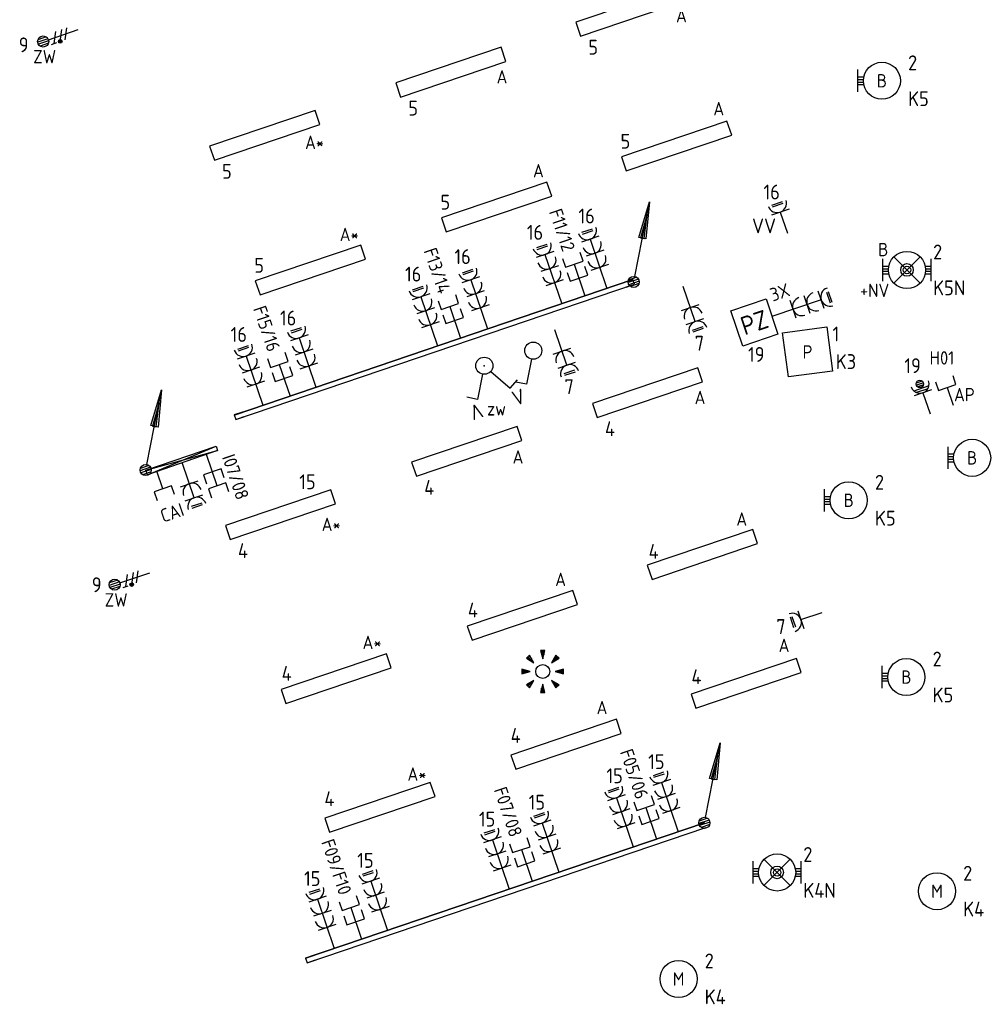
# Model space of a CAD drawing. Header units: millimetres. Extents: x 32381 to 65913, y 27481 to 83025.
# Tile 1 of 12: x 42450 to 55504, y 27481 to 40746. Entities that reach past the tile are written whole.
import ezdxf
from ezdxf.enums import TextEntityAlignment as Align

# ---------------------------------------------------------------- set-up
doc = ezdxf.new("R2010")
doc.units = ezdxf.units.MM
doc.header["$LTSCALE"] = 100
for name, color, linetype in [('EB61306-_ATTRIB', 2, 'Continuous'), ('EB62204-_ATTRIB', 2, 'Continuous'), ('EB63101-_ATTRIB', 2, 'Continuous'), ('EB63102-_ATTRIB', 2, 'Continuous'), ('EB63103-_ATTRIB', 2, 'Continuous'), ('EB6441--_ATTRIB', 2, 'Continuous'), ('EB6452--_ATTRIB', 2, 'Continuous'), ('EL6110--_CEN-NOODSTR', 3, 'Continuous'), ('EL61303-_WANDGOOT', 3, 'Continuous'), ('EL61306-_ZUIL', 3, 'Continuous'), ('EL62204-_KRACHT-ASP230', 3, 'Continuous'), ('EL63101-_LICHT-ARM', 3, 'Continuous'), ('EL63102-_LICHT-SCH', 3, 'Continuous'), ('EL63103-_LICHT-WCD230V', 3, 'Continuous'), ('EL63106-_LICHT-WCDPLAF', 3, 'Continuous'), ('EL63501-_NOODVRL-ARM', 3, 'Continuous'), ('EL6441--_DATACOM', 3, 'Continuous'), ('EL6452--_CAI', 3, 'Continuous')]:
    doc.layers.add(name, color=color, linetype=linetype)
doc.styles.add('2_0', font='iso', dxfattribs={"height": 200})
doc.styles.add('ISO', font='iso.shx', dxfattribs={"height": 220})
doc.styles.add('NORATT', font='iso.shx')
doc.styles.add('NORDIM', font='isocp.shx')
doc.styles.get("Standard").update_dxf_attribs({"font": 'arial.ttf'})

# ---------------------------------------------------------------- blocks, each defined once
blk = doc.blocks.new('ES3G00')
at = {"color": 0}
blk.add_circle((0, 0), 2.5, dxfattribs=at)
at = {"style": 'NORATT', "flags": 9}
blk.add_attdef('GELIJK', text='', height=1.8, dxfattribs=at).set_placement((3.5, 5), align=Align.MIDDLE_CENTER)
at = {"color": 0, "style": 'NORATT'}
for tag, flags, p in [('SCHAK', 8, (3.5, 2.75)), ('A_CODE', 8, (0, 0)), ('GROEP', 8, (-3.5, -2.75)), ('KAST', 9, (3.5, -2.75))]:
    blk.add_attdef(tag, text='', height=1.8, dxfattribs=dict(at, flags=flags)).set_placement(p, align=Align.MIDDLE)
blk = doc.blocks.new('ES652141')
for p, q in [((-0.2, 3.75), (-0.2, 3)), ((0, 3.75), (0, 2.25)), ((0.2, 3.75), (0.2, 3)), ((-2.79, 2.51), (-2.26, 1.98)), ((-2.65, 2.65), (-1.59, 1.59)), ((-2.51, 2.79), (-1.98, 2.26)), ((2.65, 2.65), (1.59, 1.59)), ((2.51, 2.79), (1.98, 2.26)), ((2.79, 2.51), (2.26, 1.98)), ((-3.75, 0.2), (-3, 0.2)), ((-3.75, 0), (-2.25, 0)), ((3.75, 0), (2.25, 0)), ((3.75, 0.2), (3, 0.2)), ((-3.75, -0.2), (-3, -0.2)), ((-2.65, -2.65), (-1.59, -1.59)), ((2.65, -2.65), (1.59, -1.59)), ((3.75, -0.2), (3, -0.2)), ((-2.79, -2.51), (-2.26, -1.98)), ((-2.51, -2.79), (-1.98, -2.26)), ((-0.2, -3.75), (-0.2, -3)), ((0, -3.75), (0, -2.25)), ((0.2, -3.75), (0.2, -3)), ((2.51, -2.79), (1.98, -2.26)), ((2.79, -2.51), (2.26, -1.98))]:
    blk.add_line(p, q)
for points in [[(0, 2.25), (0.4, 3.75), (-0.4, 3.75)], [(-1.59, 1.59), (-2.37, 2.93), (-2.93, 2.37)], [(1.59, 1.59), (2.93, 2.37), (2.37, 2.93)], [(-2.25, 0), (-3.75, 0.4), (-3.75, -0.4)], [(2.25, 0), (3.75, -0.4), (3.75, 0.4)], [(-1.59, -1.59), (-2.93, -2.37), (-2.37, -2.93)], [(1.59, -1.59), (2.37, -2.93), (2.93, -2.37)], [(0, -2.25), (-0.4, -3.75), (0.4, -3.75)]]:
    blk.add_lwpolyline(points, close=True)
blk.add_circle((0, 0), 1.25)
at = {"style": 'NORATT'}
blk.add_attdef('NUMMER', text='', height=1.8, dxfattribs=at).set_placement((0, 5), align=Align.MIDDLE)
for tag, flags, p in [('PANEEL', 9, (0, 3)), ('CODE', 9, (1, 3.5)), ('GRP', 8, (0, -5)), ('RUIMTE', 9, (0, -7.5))]:
    blk.add_attdef(tag, text='', height=1.8, dxfattribs=dict(at, flags=flags)).set_placement(p, align=Align.MIDDLE_LEFT)
at = {"style": 'NORATT', "flags": 8}
blk.add_attdef('M_CODE', text='', height=1.8, dxfattribs=at).set_placement((0, 0), align=Align.MIDDLE_CENTER)
blk = doc.blocks.new('EJ3P31')
at = {"color": 0}
blk.add_lwpolyline([(-7.5, -1), (-7.5, 1), (7.5, 1), (7.5, -1)], close=True, dxfattribs=at)
at = {"style": 'NORATT', "flags": 9}
blk.add_attdef('GELIJK', text='', height=1.8, dxfattribs=at).set_placement((3.5, 5), align=Align.MIDDLE_CENTER)
at = {"color": 0, "style": 'NORATT'}
for tag, flags, p in [('A_CODE', 8, (-3.5, 2.75)), ('SCHAK', 8, (3.5, 2.75)), ('GROEP', 8, (-3.5, -2.75)), ('KAST', 9, (3.5, -2.75))]:
    blk.add_attdef(tag, text='', height=1.8, dxfattribs=dict(at, flags=flags)).set_placement(p, align=Align.MIDDLE)
blk = doc.blocks.new('EH100000')
at = {"linetype": 'ByBlock'}
for p, q in [((1, 0.5), (0, 0.5)), ((1, 0.5, 1), (0, 0.5, 1)), ((0, -0.5, 1), (1, -0.5, 1)), ((1, -0.5), (0, -0.5))]:
    blk.add_line(p, q, dxfattribs=at)
at = {"linetype": 'ByBlock', "invisible_edges": 15}
for points in [[(1, -0.5), (0, -0.5), (0, 0.5), (1, 0.5)], [(0, 0.5), (1, 0.5), (1, 0.5, 1), (0, 0.5, 1)], [(0, -0.5, 1), (1, -0.5, 1), (1, -0.5), (0, -0.5)]]:
    blk.add_3dface(points, dxfattribs=at)
at = {"linetype": 'ByBlock', "style": '2_0', "flags": 8}
blk.add_attdef('FUNCTIE', text='', height=0.5, dxfattribs=at).set_placement((0.5, 0), align=Align.MIDDLE)
at = {"linetype": 'ByBlock', "flags": 9}
blk.add_attdef('SCHOT', text='', height=0.5, dxfattribs=at).set_placement((0.5, 0), align=Align.MIDDLE)
blk = doc.blocks.new('ES111352')
at = {"color": 0}
blk.add_line((0, 1.5), (0, -3), dxfattribs=at)
for points in [[(-1.25, 2.75), (-1.25, 1.5), (1.25, 1.5), (1.25, 2.75)], [(-1.25, 0.75), (-1.25, -0.5), (1.25, -0.5), (1.25, 0.75)]]:
    blk.add_lwpolyline(points, dxfattribs=at)
at = {"color": 0, "style": 'NORATT', "flags": 8}
blk.add_attdef('NUMMER1', text='', height=1.8, rotation=90, dxfattribs=at).set_placement((-1.5, 4.5), align=Align.MIDDLE_LEFT)
at = {"style": 'NORATT', "flags": 8}
blk.add_attdef('NUMMER', text='', height=1.8, rotation=90, dxfattribs=at).set_placement((1.5, 4.5), align=Align.MIDDLE_LEFT)
at = {"style": 'NORATT'}
for tag, flags, p in [('CODE', 9, (1, 3.5)), ('PANEEL', 9, (0, 3)), ('GRP', 8, (0, -5)), ('RUIMTE', 9, (0, -7.5))]:
    blk.add_attdef(tag, text='', height=1.8, dxfattribs=dict(at, flags=flags)).set_placement(p, align=Align.MIDDLE_LEFT)
at = {"style": 'NORATT', "flags": 8}
blk.add_attdef('M_CODE', text='', height=1.8, dxfattribs=at).set_placement((0, 0), align=Align.MIDDLE_CENTER)
blk = doc.blocks.new('WGE')
blk.add_lwpolyline([(-1, -0.5), (0, -0.5), (0, 0.5), (-1, 0.5)])
at = {"style": '2_0', "flags": 9}
for tag in ['HULPSTUK', 'SCHOT']:
    blk.add_attdef(tag, text='', height=0.5, dxfattribs=at).set_placement((0, 0), align=Align.MIDDLE)
blk = doc.blocks.new('ES3W2L')
for p, q in [((-0.75, 3.25), (0.75, 3.25)), ((-0.75, 3), (0.75, 3)), ((1.25, 2), (-1.25, 2)), ((0, 2), (0, -3)), ((1.25, 0), (-1.25, 0))]:
    blk.add_line(p, q)
for centre in [(0, 3.25), (0, 1.25)]:
    blk.add_arc(centre, 1.25, 180, 0)
at = {"style": 'NORATT'}
for tag, flags, p in [('VERMOGEN', 9, (-2.5, 5)), ('GROEP', 8, (0, 5)), ('SCHAK', 8, (2.5, 5)), ('GELIJKI', 9, (5, 5)), ('GELIJK', 9, (5, 5)), ('TAL', 8, (2.5, 5)), ('KAST', 9, (7, 5))]:
    blk.add_attdef(tag, text='', height=1.8, rotation=90, dxfattribs=dict(at, flags=flags)).set_placement(p, align=Align.MIDDLE_CENTER)
at = {"style": 'NORATT', "flags": 8}
blk.add_attdef('DOEL', text='', height=1.8, rotation=90, dxfattribs=at).set_placement((-2.5, 5), align=Align.MIDDLE_LEFT)
at = {"style": 'NORATT'}
for tag, height, flags, p in [('GROEPI', 1.8, 9, (0, 9.5)), ('CODE', 3.5, 8, (0, 4.5)), ('M_CODE', 1.8, 9, (0, 0)), ('VERMOGENI', 1.8, 9, (0, -9.5)), ('DOELI', 1.8, 9, (0, -11.5))]:
    blk.add_attdef(tag, text='', height=height, dxfattribs=dict(at, flags=flags)).set_placement(p, align=Align.MIDDLE_CENTER)
blk = doc.blocks.new('ES111309')
at = {"color": 0}
blk.add_line((0, -0.5), (0, -3), dxfattribs=at)
blk.add_lwpolyline([(-1.25, 0.75), (-1.25, -0.5), (1.25, -0.5), (1.25, 0.75)], dxfattribs=at)
at = {"color": 0, "style": 'NORATT', "flags": 8}
for tag, p in [('NUMMER', (0, 6)), ('CODE', (0, 3))]:
    blk.add_attdef(tag, text='', height=1.8, dxfattribs=at).set_placement(p, align=Align.MIDDLE)
at = {"style": 'NORATT'}
for tag, flags, p in [('PANEEL', 9, (0, 3)), ('GRP', 8, (0, -5)), ('RUIMTE', 9, (0, -7.5))]:
    blk.add_attdef(tag, text='', height=1.8, dxfattribs=dict(at, flags=flags)).set_placement(p, align=Align.MIDDLE_LEFT)
at = {"style": 'NORATT', "flags": 8}
blk.add_attdef('M_CODE', text='', height=1.8, dxfattribs=at).set_placement((0, 0), align=Align.MIDDLE_CENTER)
blk = doc.blocks.new('ES3S1')
blk.add_lwpolyline([(0.58, 1), (2.31, 4), (3.61, 3.25)])
blk.add_circle((0, 0), 1.15)
at = {"style": 'NORATT'}
for tag, flags, p in [('SCHAK', 8, (3, 5.5)), ('KAST', 9, (-3, 0.5)), ('M_CODE', 9, (0, 0)), ('DOEL', 9, (-3, -2)), ('GROEP', 9, (-3, -4.5))]:
    blk.add_attdef(tag, text='', height=1.8, dxfattribs=dict(at, flags=flags)).set_placement(p, align=Align.MIDDLE_CENTER)
blk = doc.blocks.new('ES3G10')
for p, q in [((-3.25, -1.5), (-3.25, 1.5)), ((-3.25, 0.52), (-2.44, 0.52)), ((-3.25, 0.17), (-2.49, 0.17)), ((-3.25, -0.17), (-2.49, -0.17)), ((-3.25, -0.52), (-2.44, -0.52))]:
    blk.add_line(p, q)
blk.add_circle((0, 0), 2.5)
at = {"style": 'NORATT', "flags": 9}
blk.add_attdef('GELIJK', text='', height=1.8, dxfattribs=at).set_placement((3.5, 5), align=Align.MIDDLE_CENTER)
at = {"color": 6, "style": 'NORATT'}
for tag, flags, p in [('SCHAK', 8, (3.5, 2.75)), ('A_CODE', 8, (0, 0)), ('GROEP', 8, (-3.5, -2.75)), ('KAST', 9, (3.5, -2.75))]:
    blk.add_attdef(tag, text='', height=1.8, dxfattribs=dict(at, flags=flags)).set_placement(p, align=Align.MIDDLE)
blk = doc.blocks.new('ES3W1L')
for p, q in [((1.25, 0), (-1.25, 0)), ((-0.75, 1.25), (0.75, 1.25)), ((-0.75, 1), (0.75, 1)), ((0, 0), (0, -3))]:
    blk.add_line(p, q)
blk.add_arc((0, 1.25), 1.25, 180, 0)
at = {"style": 'NORATT'}
for tag, flags, p in [('VERMOGEN', 9, (-2.5, 3)), ('GROEP', 8, (0, 3)), ('SCHAK', 8, (2.5, 3)), ('GELIJK', 9, (5, 3)), ('KAST', 9, (7, 3)), ('TAL', 8, (2.5, 3))]:
    blk.add_attdef(tag, text='', height=1.8, rotation=90, dxfattribs=dict(at, flags=flags)).set_placement(p, align=Align.MIDDLE_CENTER)
at = {"style": 'NORATT', "flags": 8}
blk.add_attdef('DOEL', text='', height=1.8, rotation=90, dxfattribs=at).set_placement((-2.5, 3), align=Align.MIDDLE_LEFT)
at = {"style": 'NORATT', "flags": 9}
blk.add_attdef('M_CODE', text='', height=1.8, dxfattribs=at).set_placement((0, 0), align=Align.MIDDLE_CENTER)
blk = doc.blocks.new('ES1Z0001')
at = {"color": 0}
blk.add_lwpolyline([(-2.5, -2.5), (2.5, -2.5), (2.5, 2.5), (-2.5, 2.5)], close=True, dxfattribs=at)
at = {"color": 0, "style": 'NORATT'}
for tag, flags, p in [('SCHAKW', 8, (3.5, 10)), ('GROEPW', 8, (3.5, 7.5)), ('DOELW', 9, (3.5, 5)), ('VERMOGENW', 9, (3.5, 2.5)), ('SCHAKX', 8, (3.5, 0)), ('GROEPX', 8, (3.5, -2.5)), ('DOELX', 9, (3.5, -5)), ('VERMOGENX', 9, (3.5, -7.5))]:
    blk.add_attdef(tag, text='', height=1.8, dxfattribs=dict(at, flags=flags)).set_placement(p, align=Align.MIDDLE_LEFT)
at = {"color": 0, "style": 'NORATT', "flags": 9}
for tag, p in [('TALW', (0, 4)), ('TALX', (0, -4))]:
    blk.add_attdef(tag, text='', height=1.8, dxfattribs=at).set_placement(p, align=Align.MIDDLE_CENTER)
at = {"color": 0, "style": 'NORATT'}
for tag, height, flags, p in [('CODE', 2.5, 8, (0, 0)), ('KAST', 1.8, 9, (0, -6))]:
    blk.add_attdef(tag, text='', height=height, dxfattribs=dict(at, flags=flags)).set_placement(p, align=Align.MIDDLE)
at = {"style": 'NORATT', "flags": 8}
blk.add_attdef('M_CODE', text='', height=1.8, dxfattribs=at).set_placement((0, 0), align=Align.MIDDLE_CENTER)
blk = doc.blocks.new('ES3W1Q')
at = {"color": 0}
for p, q in [((0.43, 1.5), (-0.43, 1.5)), ((1.25, 0), (-1.25, 0)), ((1.07, 0.6), (-1.07, 0.6)), ((0.81, 0.3), (-0.81, 0.3)), ((0.5, 1.25), (-0.5, 1.25)), ((0.43, 1), (-0.43, 1)), ((0, 0), (0, -3))]:
    blk.add_line(p, q, dxfattribs=at)
blk.add_circle((0, 1.25), 0.5, dxfattribs=at)
blk.add_arc((0, 1.25), 1.25, 180, 0, dxfattribs=at)
at = {"color": 0, "style": 'NORATT'}
for tag, flags, p in [('VERMOGEN', 9, (-2.5, 2.5)), ('GROEP', 8, (0, 3.5)), ('KAST', 9, (2.5, 2.5)), ('SCHAK', 8, (-1.5, -1.5)), ('TAL', 8, (1.6, -1.65))]:
    blk.add_attdef(tag, text='', height=1.8, rotation=90, dxfattribs=dict(at, flags=flags)).set_placement(p, align=Align.MIDDLE)
at = {"style": 'NORATT', "width": 0.7, "flags": 8}
blk.add_attdef('DOEL', text='', height=1.8, rotation=90, dxfattribs=at).set_placement((-2.5, 3.5), align=Align.MIDDLE_LEFT)
at = {"style": 'NORATT', "flags": 9}
blk.add_attdef('GELIJK', text='', height=1.8, rotation=90, dxfattribs=at).set_placement((5, 3.5), align=Align.MIDDLE_CENTER)
blk.add_attdef('M_CODE', text='', height=1.8, dxfattribs=at).set_placement((0, 0), align=Align.MIDDLE_CENTER)
blk = doc.blocks.new('ES111351')
blk.add_line((0, -0.5), (0, -3))
blk.add_lwpolyline([(-1.25, 0.75), (-1.25, -0.5), (1.25, -0.5), (1.25, 0.75)])
at = {"style": 'NORATT', "flags": 8}
blk.add_attdef('NUMMER', text='', height=1.8, rotation=90, dxfattribs=at).set_placement((0, 2.5), align=Align.MIDDLE_LEFT)
at = {"style": 'NORATT'}
for tag, flags, p in [('CODE', 9, (1, 3.5)), ('PANEEL', 9, (0, 3)), ('GRP', 8, (0, -5)), ('RUIMTE', 9, (0, -7.5))]:
    blk.add_attdef(tag, text='', height=1.8, dxfattribs=dict(at, flags=flags)).set_placement(p, align=Align.MIDDLE_LEFT)
at = {"style": 'NORATT', "flags": 8}
blk.add_attdef('M_CODE', text='', height=1.8, dxfattribs=at).set_placement((0, 0), align=Align.MIDDLE_CENTER)
blk = doc.blocks.new('EJ3T01')
at = {"color": 0}
for p, q in [((-3.25, -1.5), (-3.25, 1.5)), ((-1.77, 1.77), (1.77, -1.77)), ((1.77, 1.77), (-1.77, -1.77)), ((3.25, -1.5), (3.25, 1.5)), ((-3.25, 0.52), (-2.44, 0.52)), ((-3.25, 0.17), (-2.49, 0.17)), ((2.44, 0.52), (3.25, 0.52)), ((2.49, 0.17), (3.25, 0.17)), ((-3.25, -0.17), (-2.49, -0.17)), ((-3.25, -0.52), (-2.44, -0.52)), ((2.44, -0.52), (3.25, -0.52)), ((2.49, -0.17), (3.25, -0.17))]:
    blk.add_line(p, q, dxfattribs=at)
blk.add_lwpolyline([(1.77, -1.77), (1.75, -1.75)], dxfattribs=at)
for radius in [2.5, 0.85, 0.5]:
    blk.add_circle((0, 0), radius, dxfattribs=at)
at = {"style": 'NORATT', "flags": 9}
blk.add_attdef('GELIJK', text='', height=1.8, dxfattribs=at).set_placement((3.5, 5), align=Align.MIDDLE_CENTER)
at = {"color": 0, "style": 'NORATT'}
for tag, flags, p in [('A_CODE', 8, (-3.5, 2.75)), ('SCHAK', 8, (3.5, 2.75)), ('GROEP', 8, (-3.5, -2.75)), ('KAST', 9, (3.5, -2.75))]:
    blk.add_attdef(tag, text='', height=1.8, dxfattribs=dict(at, flags=flags)).set_placement(p, align=Align.MIDDLE)
blk = doc.blocks.new('ES3W3L')
at = {"color": 0}
for p, q in [((1.25, 4), (-1.25, 4)), ((0, 4), (0, -3)), ((1.25, 2), (-1.25, 2)), ((1.25, 0), (-1.25, 0))]:
    blk.add_line(p, q, dxfattribs=at)
at = {"color": 2}
for p, q in [((-0.75, 5.25), (0.75, 5.25)), ((-0.75, 5), (0.75, 5))]:
    blk.add_line(p, q, dxfattribs=at)
at = {"color": 0}
for centre in [(0, 5.25), (0, 3.25), (0, 1.25)]:
    blk.add_arc(centre, 1.25, 180, 0, dxfattribs=at)
at = {"style": 'NORATT'}
for tag, flags, p in [('VERMOGEN', 9, (-2.5, 7)), ('GROEP', 8, (0, 7)), ('SCHAK', 8, (2.5, 7)), ('GELIJK', 9, (5, 7)), ('KAST', 9, (7, 7)), ('TAL', 8, (2.5, 7))]:
    blk.add_attdef(tag, text='', height=1.8, rotation=90, dxfattribs=dict(at, flags=flags)).set_placement(p, align=Align.MIDDLE_CENTER)
at = {"style": 'NORATT', "flags": 8}
blk.add_attdef('DOEL', text='', height=1.8, rotation=90, dxfattribs=at).set_placement((-2.5, 7), align=Align.MIDDLE_LEFT)
at = {"style": 'NORATT', "flags": 9}
blk.add_attdef('M_CODE', text='', height=1.8, dxfattribs=at).set_placement((0, 0), align=Align.MIDDLE_CENTER)
blk = doc.blocks.new('ES111201')
at = {"color": 0}
for p, q in [((0.38, 0.65), (5.5, 9.53)), ((0.73, 0.15), (-0.73, 0.15)), ((0.6, 0.45), (-0.6, 0.45)), ((0.73, -0.15), (-0.73, -0.15)), ((0.6, -0.45), (-0.6, -0.45))]:
    blk.add_line(p, q, dxfattribs=at)
for points in [[(2.57, 5.45), (5.5, 9.53), (3.43, 4.95)], [(3.22, 5.07), (4.63, 8.01), (2.78, 5.32)]]:
    blk.add_lwpolyline(points, close=True, dxfattribs=at)
blk.add_circle((0, 0), 0.75, dxfattribs=at)
at = {"style": 'NORATT', "flags": 9}
for tag in ['GELIJKI', 'TAL']:
    blk.add_attdef(tag, text='', height=1.8, rotation=90, dxfattribs=at).set_placement((5, 11.28), align=Align.MIDDLE_CENTER)
at = {"style": 'NORATT'}
for tag, height, flags, p in [('GROEPI', 1.8, 9, (0, 9.5)), ('GROEP', 1.8, 8, (0, 7.5)), ('CODE', 3.5, 8, (0, 4.5)), ('M_CODE', 1.8, 8, (0, 0)), ('KAST', 1.8, 9, (0, -3.5)), ('VERMOGEN', 1.8, 9, (0, -5.5)), ('DOEL', 1.8, 9, (0, -7.5)), ('VERMOGENI', 1.8, 9, (0, -9.5)), ('DOELI', 1.8, 9, (0, -11.5))]:
    blk.add_attdef(tag, text='', height=height, dxfattribs=dict(at, flags=flags)).set_placement(p, align=Align.MIDDLE_CENTER)
blk = doc.blocks.new('ES3X5')
at = {"color": 0}
for p, q in [((-0.15, 1.27), (-0.15, 2.73)), ((0.15, 1.27), (0.15, 2.73)), ((-0.45, 1.4), (-0.45, 2.6)), ((0.45, 1.4), (0.45, 2.6)), ((0, 1.25), (0, -3))]:
    blk.add_line(p, q, dxfattribs=at)
at = {"color": 1}
for p, q in [((-0.88, -0.38), (-0.88, 0.01)), ((-0.78, -0.42), (-0.78, 0.06)), ((-0.73, 1.04), (-0.73, 0.3)), ((-0.73, 0.67), (0.73, -0.07)), ((-0.69, -0.42), (-0.69, 0.06)), ((-0.59, -0.38), (-0.59, 0.01)), ((-0.73, -0.18), (0.73, -0.92)), ((-0.73, -0.88), (0.73, -1.62))]:
    blk.add_line(p, q, dxfattribs=at)
at = {"color": 0}
blk.add_circle((0, 2), 0.75, dxfattribs=at)
at = {"color": 1}
blk.add_circle((-0.73, -0.18), 0.245, dxfattribs=at)
at = {"style": 'NORATT'}
for tag, flags, p in [('VERMOGEN', 9, (-2.5, 4.5)), ('GROEP', 8, (0, 4.5)), ('SCHAK', 8, (2.5, 4.5)), ('KAST', 9, (7, 4.5)), ('DOEL', 8, (-2.5, 1))]:
    blk.add_attdef(tag, text='', height=1.8, rotation=90, dxfattribs=dict(at, flags=flags)).set_placement(p, align=Align.MIDDLE_LEFT)
for tag, flags, p in [('GELIJK', 9, (5, 4.5)), ('TAL', 8, (2.5, 4.5))]:
    blk.add_attdef(tag, text='', height=1.8, rotation=90, dxfattribs=dict(at, flags=flags)).set_placement(p, align=Align.MIDDLE_CENTER)
at = {"style": 'NORATT', "flags": 9}
blk.add_attdef('M_CODE', text='', height=1.8, dxfattribs=at).set_placement((0, 0), align=Align.MIDDLE_CENTER)
blk = doc.blocks.new('ES3SZ')
at = {"color": 0}
for points in [[(-0.58, 1), (-2.31, 4), (-3.61, 3.25)], [(0.58, 1), (2.31, 4), (3.61, 3.25)]]:
    blk.add_lwpolyline(points, dxfattribs=at)
blk.add_circle((0, 0), 1.15, dxfattribs=at)
blk.add_point((0, 0), dxfattribs=at)
blk.add_point((0, 0), dxfattribs=at)
at = {"color": 2, "style": 'ISO'}
blk.add_text('V', height=2, rotation=180, dxfattribs=at).set_placement((-3, 5.5), align=Align.MIDDLE_CENTER)
blk.add_text('V', height=2, dxfattribs=at).set_placement((3, 5.5), align=Align.MIDDLE_CENTER)
at = {"style": 'NORATT'}
for tag, flags, p in [('SCHAK', 8, (3, 5.5)), ('KAST', 9, (-3, 0.5)), ('M_CODE', 8, (0, 0)), ('DOEL', 9, (-3, -2)), ('GROEP', 9, (-3, -4.5))]:
    blk.add_attdef(tag, text='', height=1.8, dxfattribs=dict(at, flags=flags)).set_placement(p, align=Align.MIDDLE_CENTER)
for tag, flags, p in [('CODE', 9, (1, 3.5)), ('PANEEL', 9, (0, 3)), ('GRP', 8, (0, -5)), ('RUIMTE', 9, (0, -7.5))]:
    blk.add_attdef(tag, text='', height=1.8, dxfattribs=dict(at, flags=flags)).set_placement(p, align=Align.MIDDLE_LEFT)
blk = doc.blocks.new('EJ3P13')
at = {"color": 0}
blk.add_lwpolyline([(-3, -3), (-3, 3), (3, 3), (3, -3)], close=True, dxfattribs=at)
at = {"style": 'NORATT', "flags": 9}
blk.add_attdef('GELIJK', text='', height=1.8, dxfattribs=at).set_placement((3.5, 5), align=Align.MIDDLE_CENTER)
at = {"color": 0, "style": 'NORATT'}
for tag, flags, p in [('SCHAK', 8, (3.5, 4.75)), ('A_CODE', 8, (0, 0)), ('GROEP', 8, (-3.5, -4.75)), ('KAST', 9, (3.5, -4.75))]:
    blk.add_attdef(tag, text='', height=1.8, dxfattribs=dict(at, flags=flags)).set_placement(p, align=Align.MIDDLE)

msp = doc.modelspace()

# ---------------------------------------------------------------- linework, layer by layer
at = {"layer": 'EL61303-_WANDGOOT'}
for p, q in [((44149, 34678, -15750), (45097, 35002, -4347)), ((44149, 34678, -15750), (45118, 34940, -4347)), ((44171, 34616, -15750), (45097, 35002, -4347)), ((45118, 34940, -4347), (44171, 34616, -15750)), ((45097, 35002, -4347), (45118, 34940, -4347)), ((44171, 34616, -15750), (44149, 34678, -15750))]:
    msp.add_line(p, q, dxfattribs=at)

# ---------------------------------------------------------------- block references
at = {"layer": 'EL6110--_CEN-NOODSTR', "xscale": 100, "yscale": 100, "zscale": 100, "rotation": 198.7501356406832}
msp.add_blockref('ES3W2L', (51488, 36868, -16800), dxfattribs=at)
at = {"layer": 'EL61303-_WANDGOOT'}
for name, p, xscale, yscale, zscale, rotation in [('ES111201', (50725, 37213), 100, 100, 100, 18.75000000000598), ('EH100000', (50725, 37213), 5675.000000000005, 65.00000000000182, 120, 198.7458231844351), ('WGE', (50725, 37213), 119.9999999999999, 65.00000000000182, 119.9999999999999, 18.74582318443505), ('ES111201', (44149, 34678, -15750), 100, 100, 100, 18.7499999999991), ('WGE', (45351, 35390), 120.0000000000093, 65.00000000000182, 120.0000000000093, 198.7458231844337), ('ES111201', (51678, 29925), 100, 100, 100, 18.7499999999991), ('EH100000', (51688, 29895), 5674.999999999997, 65.00000000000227, 120, 198.7458231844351), ('WGE', (46314, 28071), 120.0000000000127, 65.00000000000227, 120.0000000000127, 198.7458231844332)]:
    msp.add_blockref(name, p, dxfattribs=dict(at, xscale=xscale, yscale=yscale, zscale=zscale, rotation=rotation))
at = {"layer": 'EL61306-_ZUIL'}
ref = msp.add_blockref('ES1Z0001', (52352, 36666), dxfattribs=dict(at, xscale=-99.99999999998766, yscale=100, zscale=100, rotation=18.70000000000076))
ref.add_attrib('CODE', 'PZ', dxfattribs={"layer": 'EB61306-_ATTRIB', "color": 2, "height": 250, "rotation": 18.7, "style": 'NORATT', "flags": 8}).set_placement((52352, 36666), align=Align.MIDDLE)
at = {"layer": 'EL62204-_KRACHT-ASP230'}
ref = msp.add_blockref('ES3X5', (42956, 40516, -16800), dxfattribs=dict(at, xscale=100, yscale=100, zscale=100, rotation=108.7499999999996))
ref.add_attrib('DOEL', 'ZW', dxfattribs={"layer": 'EB62204-_ATTRIB', "color": 1, "height": 180, "style": 'NORATT', "flags": 8}).set_placement((42941, 40247, -16800), align=Align.MIDDLE_RIGHT)
ref = msp.add_blockref('ES3X5', (43919, 33198, -16800), dxfattribs=dict(at, xscale=100, yscale=100, zscale=100, rotation=108.7500000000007))
ref.add_attrib('DOEL', 'ZW', dxfattribs={"layer": 'EB62204-_ATTRIB', "color": 1, "height": 180, "style": 'NORATT', "flags": 8}).set_placement((43905, 32929, -16800), align=Align.MIDDLE_RIGHT)
at = {"layer": 'EL63101-_LICHT-ARM'}
ref = msp.add_blockref('EJ3P31', (50687, 40860, 780), dxfattribs=dict(at, xscale=-99.99999999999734, yscale=100.0000000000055, zscale=100, rotation=198.6958231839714))
ref.add_attrib('A_CODE', 'A', dxfattribs={"layer": 'EB63101-_ATTRIB', "color": 1, "height": 180, "style": 'NORATT', "flags": 8}).set_placement((51368, 40801, 780), align=Align.MIDDLE)
ref = msp.add_blockref('EJ3P31', (48261, 40039, 780), dxfattribs=dict(at, xscale=-99.99999999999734, yscale=100.0000000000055, zscale=100, rotation=198.6958231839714))
ref.add_attrib('A_CODE', 'A', dxfattribs={"layer": 'EB63101-_ATTRIB', "color": 1, "height": 180, "style": 'NORATT', "flags": 8}).set_placement((48950, 39976, 780), align=Align.MIDDLE)
ref = msp.add_blockref('ES3G10', (54070, 39923, -14802), dxfattribs=dict(at, xscale=100, yscale=100, zscale=100))
ref.add_attrib('A_CODE', 'B', dxfattribs={"layer": 'EB63101-_ATTRIB', "color": 1, "height": 180, "style": 'NORATT', "flags": 8}).set_placement((54070, 39923, -14802), align=Align.MIDDLE)
ref = msp.add_blockref('EJ3P31', (51304, 39045, -16800), dxfattribs=dict(at, xscale=-99.99999999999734, yscale=100.0000000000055, zscale=100, rotation=198.6958231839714))
ref.add_attrib('A_CODE', 'A', dxfattribs={"layer": 'EB63101-_ATTRIB', "color": 1, "height": 180, "style": 'NORATT', "flags": 8}).set_placement((51871, 39548, -16800), align=Align.MIDDLE)
ref = msp.add_blockref('EJ3P31', (45752, 39187, 780), dxfattribs=dict(at, xscale=-99.99999999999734, yscale=100.0000000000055, zscale=100, rotation=198.6958231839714))
ref.add_attrib('A_CODE', 'A*', dxfattribs={"layer": 'EB63101-_ATTRIB', "color": 1, "height": 180, "style": 'NORATT', "flags": 8}).set_placement((46424, 39093, 780), align=Align.MIDDLE)
ref = msp.add_blockref('EJ3P31', (48878, 38224, -16800), dxfattribs=dict(at, xscale=-99.99999999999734, yscale=100.0000000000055, zscale=100, rotation=198.6958231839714))
ref.add_attrib('A_CODE', 'A', dxfattribs={"layer": 'EB63101-_ATTRIB', "color": 1, "height": 180, "style": 'NORATT', "flags": 8}).set_placement((49441, 38711, -16800), align=Align.MIDDLE)
ref = msp.add_blockref('EJ3P31', (46368, 37372, -16800), dxfattribs=dict(at, xscale=-99.99999999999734, yscale=100.0000000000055, zscale=100, rotation=198.6958231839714))
ref.add_attrib('A_CODE', 'A*', dxfattribs={"layer": 'EB63101-_ATTRIB', "color": 1, "height": 180, "style": 'NORATT', "flags": 8}).set_placement((46891, 37852, -16800), align=Align.MIDDLE)
ref = msp.add_blockref('EJ3P13', (53068, 36270), dxfattribs=dict(at, xscale=100.0000000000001, yscale=100.0000000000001, zscale=100.0000000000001, rotation=7.499999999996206))
ref.add_attrib('A_CODE', 'P', dxfattribs={"layer": 'EB63101-_ATTRIB', "color": 1, "height": 180, "style": 'NORATT', "flags": 8}).set_placement((53068, 36270), align=Align.MIDDLE)
ref = msp.add_blockref('EJ3P31', (50911, 35721, 780), dxfattribs=dict(at, xscale=-99.99999999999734, yscale=100.0000000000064, zscale=100, rotation=198.6958231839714))
ref.add_attrib('A_CODE', 'A', dxfattribs={"layer": 'EB63101-_ATTRIB', "color": 1, "height": 180, "style": 'NORATT', "flags": 8}).set_placement((51619, 35656, 780), align=Align.MIDDLE)
ref = msp.add_blockref('EJ3P31', (48475, 34930, 780), dxfattribs=dict(at, xscale=-99.99999999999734, yscale=100.0000000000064, zscale=100, rotation=198.6958231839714))
ref.add_attrib('A_CODE', 'A', dxfattribs={"layer": 'EB63101-_ATTRIB', "color": 1, "height": 180, "style": 'NORATT', "flags": 8}).set_placement((49166, 34855, 780), align=Align.MIDDLE)
ref = msp.add_blockref('ES3G10', (55286, 34843, -5592), dxfattribs=dict(at, xscale=100, yscale=100, zscale=100))
ref.add_attrib('A_CODE', 'B', dxfattribs={"layer": 'EB63101-_ATTRIB', "color": 1, "height": 180, "style": 'NORATT', "flags": 8}).set_placement((55286, 34843, -5592), align=Align.MIDDLE)
ref = msp.add_blockref('ES3G10', (53623, 34271, -14400), dxfattribs=dict(at, xscale=100, yscale=100, zscale=100))
ref.add_attrib('A_CODE', 'B', dxfattribs={"layer": 'EB63101-_ATTRIB', "color": 1, "height": 180, "style": 'NORATT', "flags": 8}).set_placement((53623, 34271, -14400), align=Align.MIDDLE)
ref = msp.add_blockref('EJ3P31', (45965, 34078, 780), dxfattribs=dict(at, xscale=-99.99999999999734, yscale=100.0000000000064, zscale=100, rotation=198.6958231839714))
ref.add_attrib('A_CODE', 'A*', dxfattribs={"layer": 'EB63101-_ATTRIB', "color": 1, "height": 180, "style": 'NORATT', "flags": 8}).set_placement((46648, 33946, 780), align=Align.MIDDLE)
ref = msp.add_blockref('EJ3P31', (51651, 33541, 780), dxfattribs=dict(at, xscale=-99.99999999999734, yscale=100.0000000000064, zscale=100, rotation=198.6958231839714))
ref.add_attrib('A_CODE', 'A', dxfattribs={"layer": 'EB63101-_ATTRIB', "color": 1, "height": 180, "style": 'NORATT', "flags": 8}).set_placement((52181, 34018, 780), align=Align.MIDDLE)
ref = msp.add_blockref('EJ3P31', (49225, 32720, 780), dxfattribs=dict(at, xscale=-99.99999999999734, yscale=100.0000000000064, zscale=100, rotation=198.6958231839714))
ref.add_attrib('A_CODE', 'A', dxfattribs={"layer": 'EB63101-_ATTRIB', "color": 1, "height": 180, "style": 'NORATT', "flags": 8}).set_placement((49740, 33205, 780), align=Align.MIDDLE)
ref = msp.add_blockref('EJ3P31', (46715, 31869, 780), dxfattribs=dict(at, xscale=-99.99999999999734, yscale=100.0000000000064, zscale=100, rotation=198.6958231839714))
ref.add_attrib('A_CODE', 'A*', dxfattribs={"layer": 'EB63101-_ATTRIB', "color": 1, "height": 180, "style": 'NORATT', "flags": 8}).set_placement((47199, 32356, 780), align=Align.MIDDLE)
ref = msp.add_blockref('EJ3P31', (52240, 31806, 780), dxfattribs=dict(at, xscale=-99.99999999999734, yscale=100.0000000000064, zscale=100, rotation=198.6958231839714))
ref.add_attrib('A_CODE', 'A', dxfattribs={"layer": 'EB63101-_ATTRIB', "color": 1, "height": 180, "style": 'NORATT', "flags": 8}).set_placement((52751, 32316, 780), align=Align.MIDDLE)
at = {"layer": 'EL63101-_LICHT-ARM', "xscale": 75, "yscale": 75, "zscale": 75}
msp.add_blockref('ES652141', (49499, 31964), dxfattribs=at)
at = {"layer": 'EL63101-_LICHT-ARM'}
ref = msp.add_blockref('ES3G10', (54400, 31889, -14400), dxfattribs=dict(at, xscale=100, yscale=100, zscale=100))
ref.add_attrib('A_CODE', 'B', dxfattribs={"layer": 'EB63101-_ATTRIB', "color": 1, "height": 180, "style": 'NORATT', "flags": 8}).set_placement((54400, 31889, -14400), align=Align.MIDDLE)
ref = msp.add_blockref('EJ3P31', (49814, 30985, 780), dxfattribs=dict(at, xscale=-99.99999999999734, yscale=100.0000000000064, zscale=100, rotation=198.6958231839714))
ref.add_attrib('A_CODE', 'A', dxfattribs={"layer": 'EB63101-_ATTRIB', "color": 1, "height": 180, "style": 'NORATT', "flags": 8}).set_placement((50298, 31479, 780), align=Align.MIDDLE)
ref = msp.add_blockref('EJ3P31', (47305, 30133, 780), dxfattribs=dict(at, xscale=-99.99999999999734, yscale=100.0000000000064, zscale=100, rotation=198.6958231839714))
ref.add_attrib('A_CODE', 'A*', dxfattribs={"layer": 'EB63101-_ATTRIB', "color": 1, "height": 180, "style": 'NORATT', "flags": 8}).set_placement((47804, 30582, 780), align=Align.MIDDLE)
ref = msp.add_blockref('ES3G00', (54813, 29004), dxfattribs=dict(at, xscale=100, yscale=100, zscale=100))
ref.add_attrib('A_CODE', 'M', dxfattribs={"layer": 'EB63101-_ATTRIB', "color": 1, "height": 180, "style": 'NORATT', "flags": 8}).set_placement((54813, 29004), align=Align.MIDDLE)
ref = msp.add_blockref('ES3G00', (51330, 27822), dxfattribs=dict(at, xscale=100, yscale=100, zscale=100))
ref.add_attrib('A_CODE', 'M', dxfattribs={"layer": 'EB63101-_ATTRIB', "color": 1, "height": 180, "style": 'NORATT', "flags": 8}).set_placement((51330, 27822), align=Align.MIDDLE)
at = {"layer": 'EL63102-_LICHT-SCH', "xscale": 100.0000000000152, "yscale": 100.0000000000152, "zscale": 100.0000000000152, "rotation": 198.7458231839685}
msp.add_blockref('ES3S1', (49372, 36287, -600), dxfattribs=at)
at = {"layer": 'EL63102-_LICHT-SCH'}
ref = msp.add_blockref('ES3SZ', (48712, 36084, -15600), dxfattribs=dict(at, xscale=99.99999999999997, yscale=99.99999999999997, zscale=99.99999999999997, rotation=198.7501356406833))
ref.add_attrib('SCHAK', 'zw', dxfattribs={"layer": 'EB63102-_ATTRIB', "color": 1, "height": 180, "style": 'NORATT', "flags": 8}).set_placement((48876, 35503, -15600), align=Align.MIDDLE_CENTER)
at = {"layer": 'EL63103-_LICHT-WCD230V'}
for name, p, xscale, yscale, zscale, rotation in [('ES3W1L', (52700, 38153, -16800), 100.0000000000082, 100.0000000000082, 100.0000000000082, 18.75094964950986), ('ES3W3L', (50267, 37409, -450), 99.99999999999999, 99.99999999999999, 99.99999999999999, 18.74582318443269), ('ES3W3L', (49658, 37202), 99.99999999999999, 99.99999999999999, 99.99999999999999, 18.74582318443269), ('ES3W3L', (48657, 36863), 99.99999999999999, 99.99999999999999, 99.99999999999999, 18.74582318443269), ('ES3W3L', (47986, 36635, -450), 99.99999999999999, 99.99999999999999, 99.99999999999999, 18.74582318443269), ('ES3W3L', (46346, 36079), 99.99999999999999, 99.99999999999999, 99.99999999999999, 18.74582318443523), ('ES3W2L', (49760, 36282), 100.0000000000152, 100.0000000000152, 100.0000000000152, 198.7458231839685), ('ES3W3L', (45630, 35835, -450), 99.99999999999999, 99.99999999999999, 99.99999999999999, 18.74582318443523), ('ES3W2L', (44736, 34494, -15750), 100.0000000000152, 100.0000000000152, 100.0000000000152, 198.7458231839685), ('ES3W1L', (52979, 32664, -15750), 100, 100, 100, 108.7499999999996), ('ES3W3L', (51230, 30090, -450), 99.99999999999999, 99.99999999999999, 99.99999999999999, 18.74582318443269), ('ES3W3L', (50621, 29884), 99.99999999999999, 99.99999999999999, 99.99999999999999, 18.74582318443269), ('ES3W3L', (49620, 29544), 99.99999999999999, 99.99999999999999, 99.99999999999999, 18.74582318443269), ('ES3W3L', (48950, 29316, -450), 99.99999999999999, 99.99999999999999, 99.99999999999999, 18.74582318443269), ('ES3W3L', (47310, 28760), 99.99999999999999, 99.99999999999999, 99.99999999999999, 18.74582318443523), ('ES3W3L', (46593, 28517, -450), 99.99999999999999, 99.99999999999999, 99.99999999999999, 18.74582318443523)]:
    msp.add_blockref(name, p, dxfattribs=dict(at, xscale=xscale, yscale=yscale, zscale=zscale, rotation=rotation))
ref = msp.add_blockref('ES3W3L', (52873, 36843), dxfattribs=dict(at, xscale=99.99999999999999, yscale=99.99999999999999, zscale=99.99999999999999, rotation=288.6999999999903))
ref.add_attrib('DOEL', '3X', dxfattribs={"layer": 'EB63103-_ATTRIB', "color": 1, "height": 180, "rotation": 18.7, "style": 'NORATT', "flags": 8}).set_placement((52571, 37031), align=Align.MIDDLE_LEFT)
at = {"layer": 'EL63106-_LICHT-WCDPLAF', "xscale": 100, "yscale": 100, "zscale": 100, "rotation": 18.74999999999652}
msp.add_blockref('ES3W1Q', (54622, 35720, -13800), dxfattribs=at)
at = {"layer": 'EL63501-_NOODVRL-ARM'}
ref = msp.add_blockref('EJ3T01', (54408, 37374, -14400), dxfattribs=dict(at, xscale=100, yscale=100, zscale=100))
ref.add_attrib('A_CODE', 'B', dxfattribs={"layer": '0', "color": 1, "height": 180, "style": 'NORATT', "flags": 8}).set_placement((54088, 37649, -14400), align=Align.MIDDLE)
ref.add_attrib('GROEP', '+NV', dxfattribs={"layer": '0', "color": 1, "height": 180, "style": 'NORATT', "flags": 8}).set_placement((53972, 37099, -14400), align=Align.MIDDLE)
at = {"layer": 'EL63501-_NOODVRL-ARM', "xscale": 100, "yscale": 100, "zscale": 100}
msp.add_blockref('EJ3T01', (52658, 29257), dxfattribs=at)
at = {"layer": 'EL6441--_DATACOM'}
ref = msp.add_blockref('ES111352', (49972, 37309, -450), dxfattribs=dict(at, xscale=99.99999999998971, yscale=99.99999999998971, zscale=99.99999999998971, rotation=18.74582318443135))
ref.add_attrib('NUMMER1', 'F11/12', dxfattribs={"layer": 'EB6441--_ATTRIB', "color": 1, "height": 180, "rotation": 288.7458, "style": 'NORATT', "flags": 8}).set_placement((49854, 37634, -450), align=Align.MIDDLE_RIGHT)
ref = msp.add_blockref('ES111352', (48296, 36740, -450), dxfattribs=dict(at, xscale=99.99999999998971, yscale=99.99999999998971, zscale=99.99999999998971, rotation=18.74582318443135))
ref.add_attrib('NUMMER1', 'F13/14', dxfattribs={"layer": 'EB6441--_ATTRIB', "color": 1, "height": 180, "rotation": 288.7458, "style": 'NORATT', "flags": 8}).set_placement((48179, 37066, -450), align=Align.MIDDLE_RIGHT)
ref = msp.add_blockref('ES111352', (45997, 35960, -450), dxfattribs=dict(at, xscale=99.99999999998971, yscale=99.99999999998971, zscale=99.99999999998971, rotation=18.74582318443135))
ref.add_attrib('NUMMER1', 'F15/16', dxfattribs={"layer": 'EB6441--_ATTRIB', "color": 1, "height": 180, "rotation": 288.7458, "style": 'NORATT', "flags": 8}).set_placement((45880, 36286, -1500), align=Align.MIDDLE_RIGHT)
ref = msp.add_blockref('ES111351', (54934, 35837, -15750), dxfattribs=dict(at, xscale=100, yscale=100, zscale=100, rotation=18.74999999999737))
ref.add_attrib('GRP', 'H01', dxfattribs={"layer": 'EB6441--_ATTRIB', "color": 1, "height": 180, "style": 'NORATT', "flags": 8}).set_placement((54713, 36189, -15750), align=Align.MIDDLE_LEFT)
ref.add_attrib('NUMMER', 'AP', dxfattribs={"layer": 'EB6441--_ATTRIB', "color": 1, "height": 180, "style": 'NORATT', "flags": 8}).set_placement((55321, 35695, -15750), align=Align.MIDDLE_RIGHT)
ref = msp.add_blockref('ES111352', (45064, 34606, -1993), dxfattribs=dict(at, xscale=99.99999999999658, yscale=99.99999999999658, zscale=99.99999999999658, rotation=198.75))
ref.add_attrib('NUMMER1', 'I07/08', dxfattribs={"layer": 'EB6441--_ATTRIB', "color": 1, "height": 180, "rotation": 288.75, "style": 'NORATT', "flags": 8}).set_placement((45460, 34290, -3043), align=Align.MIDDLE_RIGHT)
ref = msp.add_blockref('ES111352', (50935, 29990, -450), dxfattribs=dict(at, xscale=99.99999999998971, yscale=99.99999999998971, zscale=99.99999999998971, rotation=18.74582318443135))
ref.add_attrib('NUMMER1', 'F05/06', dxfattribs={"layer": 'EB6441--_ATTRIB', "color": 1, "height": 180, "rotation": 288.7458, "style": 'NORATT', "flags": 8}).set_placement((50842, 30258, -450), align=Align.MIDDLE_RIGHT)
ref = msp.add_blockref('ES111352', (49260, 29422, -450), dxfattribs=dict(at, xscale=99.99999999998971, yscale=99.99999999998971, zscale=99.99999999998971, rotation=18.74582318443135))
ref.add_attrib('NUMMER1', 'F07/08', dxfattribs={"layer": 'EB6441--_ATTRIB', "color": 1, "height": 180, "rotation": 288.7458, "style": 'NORATT', "flags": 8}).set_placement((49143, 29747, -450), align=Align.MIDDLE_RIGHT)
ref = msp.add_blockref('ES111352', (46961, 28641, -450), dxfattribs=dict(at, xscale=99.99999999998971, yscale=99.99999999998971, zscale=99.99999999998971, rotation=18.74582318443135))
ref.add_attrib('NUMMER1', 'F09/F10', dxfattribs={"layer": 'EB6441--_ATTRIB', "color": 1, "height": 180, "rotation": 288.7458, "style": 'NORATT', "flags": 8}).set_placement((46843, 28967, -1500), align=Align.MIDDLE_RIGHT)
at = {"layer": 'EL6452--_CAI'}
ref = msp.add_blockref('ES111309', (44396, 34378, -16500), dxfattribs=dict(at, xscale=100.0000000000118, yscale=100.0000000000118, zscale=100.0000000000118, rotation=198.7458231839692))
ref.add_attrib('CODE', 'CAI', dxfattribs={"layer": 'EB6452--_ATTRIB', "color": 1, "height": 180, "rotation": 18.7458, "style": 'NORATT', "flags": 8}).set_placement((44504, 34104, -16500), align=Align.MIDDLE)

# ---------------------------------------------------------------- texts
at = {"layer": 'EL63101-_LICHT-ARM', "color": 1, "style": 'NORDIM'}
for s, p in [('5', (50114, 40275, -4220)), ('2', (54423, 40065, -17202)), ('K5', (54423, 39581, -17202)), ('5', (47688, 39454, -4220)), ('5', (50548, 39008, -21800)), ('5', (45178, 38602, -4220)), ('5', (48121, 38187, -21800)), ('2', (54760, 37516, -16800)), ('5', (45612, 37336, -21800)), ('K5N', (54760, 37033, -16800)), ('1', (53404, 36412, -16800)), ('K3', (53448, 36039, -16800)), ('4', (50338, 35136, -4220)), ('4', (47902, 34344, -4220)), ('2', (53976, 34413, -16800)), ('K5', (53976, 33930, -16800)), ('4', (45392, 33493, -4220)), ('4', (50926, 33483, -4220)), ('4', (48490, 32692, -4220)), ('2', (54753, 32032, -16800)), ('4', (45981, 31840, -4220)), ('4', (51503, 31793, -4220)), ('K5', (54753, 31548, -16800)), ('4', (49067, 31002, -4220)), ('4', (46557, 30150, -4220)), ('2', (53011, 29399, -2400)), ('2', (55165, 29146, -2400)), ('K4N', (53011, 28916, -2400)), ('K4', (55165, 28663, -2400)), ('2', (51682, 27964, -2400)), ('K4', (51682, 27481, -2400))]:
    msp.add_text(s, height=200, dxfattribs=at).set_placement(p)
at = {"layer": 'EL63103-_LICHT-WCD230V', "color": 7, "style": 'NORDIM'}
for s, p in [('9', (42438, 40307, -55610)), ('16', (52475, 38324, -55610)), ('16', (49981, 38001, -55610)), ('16', (49285, 37780, -55610)), ('VV', (52320, 37868, -55610)), ('16', (48309, 37454, -55610)), ('16', (47644, 37218, -55610)), ('16', (45958, 36627, -55610)), ('16', (45293, 36405, -55610)), ('7', (51548, 36287, -55610)), ('19', (52266, 36136, -55610)), ('19', (54373, 35984, -55610)), ('7', (49792, 35702, -55610)), ('15', (46218, 34420, -71960)), ('9', (43422, 33033, -55610)), ('7', (52646, 32470, -55610)), ('15', (50920, 30649, -55610)), ('15', (50358, 30459, -55160)), ('15', (49310, 30103, -55160)), ('15', (48639, 29875, -55610)), ('15', (46999, 29319, -55160)), ('15', (46283, 29075, -55610))]:
    msp.add_text(s, height=200, dxfattribs=at).set_placement(p)

doc.saveas('drawing.dxf')
